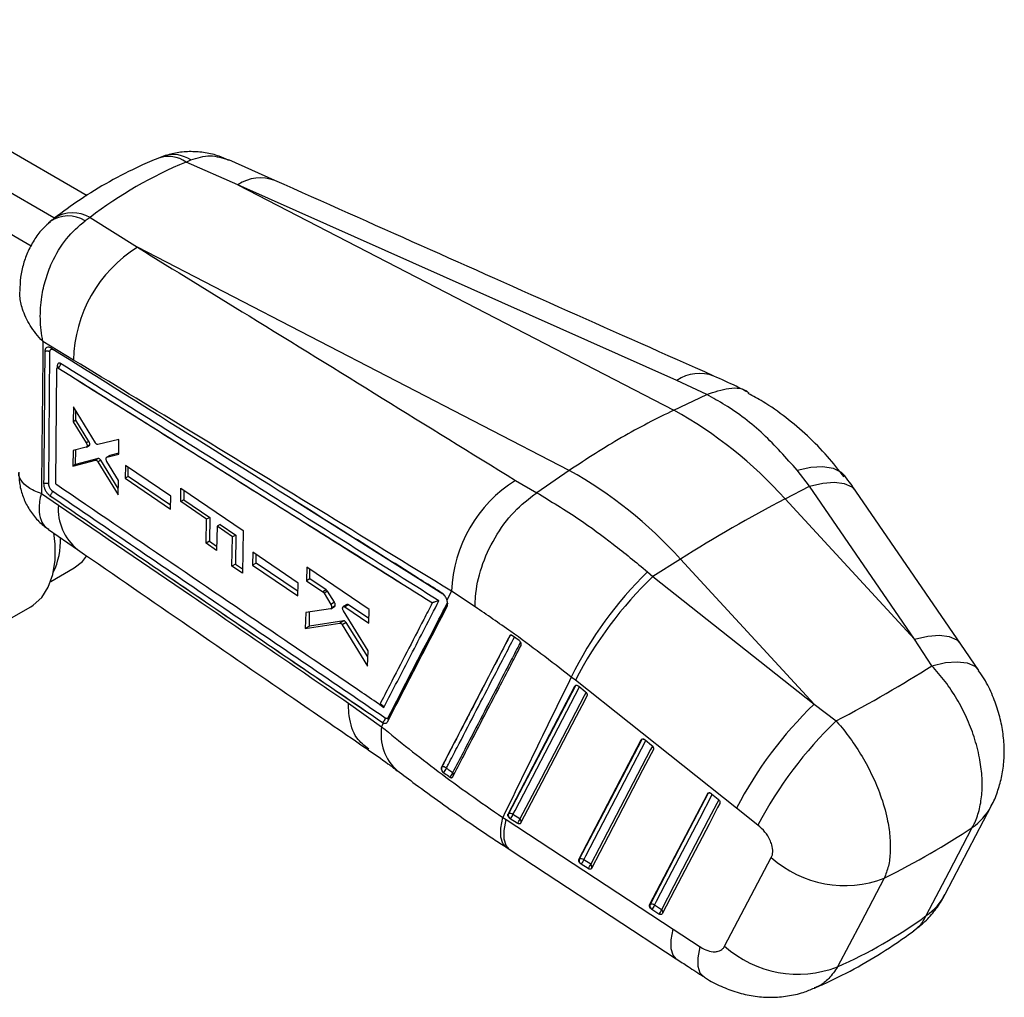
# Model space of a CAD drawing. Extents: x 28 to 404, y 20 to 283.
# Tile 11 of 14: x 358 to 404, y 122 to 168. Entities that reach past the tile are written whole.
import ezdxf

# ---------------------------------------------------------------- set-up
doc = ezdxf.new("R2010")
doc.units = 0
doc.layers.get('0').update_dxf_attribs({"linetype": 'CONTINUOUS'})

msp = doc.modelspace()

# ---------------------------------------------------------------- linework, layer by layer
at = {"color": 7, "linetype": 'CONTINUOUS'}
for p, q in [((347.246363, 167.978835), (361.449024, 159.778687)), ((345.576805, 167.015019), (359.900652, 158.744903)), ((343.907247, 166.051204), (358.837868, 157.430756)), ((366.066343, 161.332846), (366.281335, 161.433764)), ((368.484099, 160.27411), (366.066343, 161.332846)), ((370.211514, 160.471267), (368.056364, 161.432837)), ((368.484099, 160.27411), (388.827715, 149.75954)), ((388.970679, 151.146836), (368.484099, 160.27411)), ((361.584558, 158.748273), (361.359024, 158.595179)), ((361.584558, 158.748273), (363.793292, 157.360123)), ((383.948594, 146.942883), (363.793292, 157.360123)), ((360.813686, 152.094945), (359.388016, 152.961326)), ((359.659679, 146.315615), (359.712991, 152.472702)), ((359.989098, 146.361817), (360.040956, 151.696006)), ((360.062531, 151.734021), (360.055831, 151.730154)), ((360.088738, 151.726263), (360.089575, 151.726746)), ((360.089784, 151.726655), (360.089575, 151.726745)), ((390.365079, 150.48573), (388.970679, 151.146836)), ((388.827715, 149.75954), (390.364328, 150.48537)), ((390.364328, 150.48537), (390.365079, 150.48573)), ((360.809677, 149.912467), (360.804181, 149.212464)), ((361.835152, 148.236902), (360.809677, 149.912467)), ((360.925514, 149.282508), (360.928365, 149.718537)), ((360.925514, 149.282508), (360.804181, 149.212464)), ((360.804181, 149.212464), (361.41083, 148.227849)), ((361.535494, 148.299816), (360.925514, 149.282508)), ((362.929549, 148.392355), (361.953488, 148.155701)), ((362.921682, 147.703998), (362.929549, 148.392355)), ((361.408655, 148.023913), (360.793246, 147.87551)), ((361.535494, 148.299816), (361.41083, 148.227849)), ((361.419855, 148.028527), (361.544989, 148.100766)), ((361.571864, 148.140948), (361.446675, 148.068678)), ((360.793246, 147.87551), (360.787037, 147.147568)), ((360.912016, 147.219717), (360.916503, 147.905234)), ((361.966384, 147.49437), (360.912016, 147.219717)), ((361.966384, 147.49437), (361.838129, 147.42033)), ((362.492216, 147.629822), (362.363482, 147.555505)), ((362.373791, 147.559871), (362.921682, 147.703998)), ((362.502452, 147.634145), (362.373791, 147.559871)), ((362.922145, 147.744455), (362.502452, 147.634145)), ((360.787037, 147.147568), (361.838129, 147.42033)), ((360.912016, 147.219717), (360.787037, 147.147568)), ((362.085149, 147.41465), (361.956307, 147.340271)), ((361.956307, 147.340271), (362.898891, 145.800244)), ((362.902532, 146.097808), (362.085149, 147.41465)), ((362.907145, 146.474779), (362.371139, 147.357663)), ((363.235952, 147.176803), (363.228546, 146.576839)), ((365.352462, 145.736445), (363.235952, 147.176803)), ((363.363128, 146.654531), (363.365968, 147.088323)), ((363.363128, 146.654531), (363.228546, 146.576839)), ((363.228546, 146.576839), (365.343128, 145.135403)), ((365.345916, 145.315036), (363.363128, 146.654531)), ((383.948594, 146.942883), (382.427975, 145.904271)), ((395.149691, 146.21284), (394.57995, 146.947888)), ((360.038148, 146.265357), (360.030905, 146.271009)), ((362.898891, 145.800244), (362.907145, 146.474779)), ((365.815317, 145.487114), (365.82533, 146.115884)), ((365.82533, 146.115884), (368.737969, 144.136692)), ((381.439988, 146.478409), (382.426332, 145.903177)), ((394.012076, 145.61724), (395.149691, 146.21284)), ((400.046738, 139.07055), (395.149691, 146.21284)), ((359.313474, 145.868265), (360.11192, 145.323645)), ((359.687114, 145.786025), (359.701555, 145.775636)), ((365.343128, 145.135403), (365.352462, 145.736445)), ((365.959037, 146.025027), (365.956021, 145.56834)), ((382.426332, 145.903177), (382.427975, 145.904271)), ((402.21036, 138.840463), (397.313946, 145.981883)), ((365.956021, 145.56834), (365.815317, 145.487114)), ((367.026194, 144.663131), (365.815317, 145.487114)), ((365.956021, 145.56834), (367.171745, 144.747156)), ((394.012076, 145.61724), (400.046738, 139.07055)), ((367.171745, 144.747156), (367.026194, 144.663131)), ((367.171745, 144.747156), (367.164393, 143.634265)), ((367.006043, 143.542851), (367.026194, 144.663131)), ((367.510519, 144.333524), (367.489655, 143.212833)), ((367.658034, 144.418683), (367.510519, 144.333524)), ((368.235113, 143.840368), (367.510519, 144.333524)), ((367.658034, 144.418683), (368.385594, 143.927239)), ((359.646863, 144.189786), (361.006795, 143.249581)), ((368.208417, 142.477924), (368.235113, 143.840368)), ((368.385594, 143.927239), (368.235113, 143.840368)), ((368.385594, 143.927239), (368.376658, 142.575047)), ((368.737969, 144.136692), (368.698049, 142.14362)), ((367.164393, 143.634265), (367.006043, 143.542851)), ((367.489655, 143.212833), (367.006043, 143.542851)), ((367.164393, 143.634265), (367.493365, 143.412055)), ((369.185969, 143.127398), (369.173605, 142.524574)), ((371.301727, 141.686635), (369.185969, 143.127398)), ((369.33738, 142.61912), (369.340018, 143.022495)), ((368.376658, 142.575047), (368.208417, 142.477924)), ((368.698049, 142.14362), (368.208417, 142.477924)), ((368.376658, 142.575047), (368.702283, 142.355098)), ((369.33738, 142.61912), (369.173605, 142.524574)), ((369.173605, 142.524574), (371.287915, 141.083007)), ((371.292838, 141.298075), (369.33738, 142.61912)), ((371.695955, 142.425773), (371.681579, 141.794427)), ((374.60803, 140.445934), (371.695955, 142.425773)), ((389.132955, 142.800583), (387.852431, 141.997222)), ((395.371865, 136.032312), (389.132955, 142.800583)), ((359.750736, 141.761739), (360.837929, 142.389363)), ((371.841633, 141.886824), (371.844495, 142.324785)), ((387.602909, 142.209494), (387.852431, 141.997222)), ((387.852431, 141.997222), (395.371865, 136.032312)), ((371.287915, 141.083007), (371.301727, 141.686635)), ((371.841633, 141.886824), (371.681579, 141.794427)), ((371.681579, 141.794427), (372.44431, 141.275331)), ((372.60741, 141.369487), (371.841633, 141.886824)), ((372.60741, 141.369487), (372.44431, 141.275331)), ((372.665951, 141.305778), (372.502195, 141.211244)), ((372.502195, 141.211244), (372.817741, 140.691201)), ((372.98813, 140.789565), (372.665951, 141.305778)), ((378.241264, 140.893279), (378.454145, 141.305725)), ((379.558722, 140.569411), (378.454145, 141.305725)), ((357.14803, 139.617746), (358.817587, 140.581561)), ((372.98813, 140.789565), (372.817741, 140.691201)), ((372.824191, 140.489694), (372.998024, 140.590046)), ((373.021405, 140.619323), (372.848209, 140.519339)), ((373.570213, 140.681751), (373.402518, 140.584943)), ((373.641406, 140.670946), (373.47414, 140.574385)), ((374.597242, 140.025203), (373.641406, 140.670946)), ((377.561607, 140.765295), (377.557518, 140.763413)), ((371.647, 140.311948), (371.629055, 139.561859)), ((372.808134, 140.484), (371.647, 140.311948)), ((371.827178, 139.676233), (371.831515, 140.33929)), ((374.558092, 138.523421), (373.410777, 140.382202)), ((373.47414, 140.574385), (374.591813, 139.813566)), ((374.591813, 139.813566), (374.60803, 140.445934)), ((371.629055, 139.561859), (373.243282, 139.816898)), ((371.827178, 139.676233), (371.629055, 139.561859)), ((373.426171, 139.922478), (371.827178, 139.676233)), ((373.426171, 139.922478), (373.243282, 139.816898)), ((373.539291, 139.843377), (373.355792, 139.737444)), ((373.355792, 139.737445), (374.538836, 137.801331)), ((374.550555, 138.240777), (373.539291, 139.843377)), ((381.168566, 139.222573), (381.174716, 139.226123)), ((381.601739, 139.008982), (381.303971, 139.227275)), ((381.627332, 138.987083), (381.601739, 139.008982)), ((400.864348, 137.827368), (400.046738, 139.07055)), ((403.054875, 137.6068), (402.210186, 138.840055)), ((374.538836, 137.801331), (374.558092, 138.523421)), ((384.230592, 137.14951), (384.039807, 137.298884)), ((391.7495, 131.184342), (384.230592, 137.14951)), ((381.091869, 130.905113), (384.210384, 136.880188)), ((384.210384, 136.880188), (384.230154, 136.891601)), ((384.37898, 136.877699), (384.388067, 136.870672)), ((384.388067, 136.870672), (384.69295, 136.623806)), ((373.652272, 136.079427), (375.191988, 134.980548)), ((395.371865, 136.032312), (396.395937, 135.250329)), ((375.191988, 134.980548), (375.281877, 135.154943)), ((375.232607, 135.185763), (375.229051, 135.18371)), ((375.229051, 135.18371), (375.281877, 135.154943)), ((375.4964, 135.400703), (375.481806, 135.379801)), ((384.393956, 128.788127), (387.308004, 134.371988)), ((387.308004, 134.371988), (387.327772, 134.3834)), ((387.476638, 134.369457), (387.485677, 134.362466)), ((387.485677, 134.362466), (387.790554, 134.115596)), ((377.988274, 133.090528), (377.982884, 133.087417)), ((378.038391, 132.883062), (378.074368, 132.849647)), ((387.696091, 126.671166), (390.40555, 131.863745)), ((390.40555, 131.863745), (390.425315, 131.875155)), ((390.57424, 131.861156), (390.58321, 131.854215)), ((390.58321, 131.854215), (390.888076, 131.607338)), ((392.751508, 130.388606), (391.7495, 131.184342)), ((401.486008, 127.160148), (403.632735, 131.273936)), ((380.845188, 130.74915), (381.000905, 130.647361)), ((381.000905, 130.647361), (388.792612, 125.534943)), ((381.111652, 130.916533), (381.091869, 130.905113)), ((381.196127, 130.682913), (381.160349, 130.710768)), ((381.521132, 130.474549), (381.196127, 130.682913)), ((381.643477, 130.676988), (381.318472, 130.885351)), ((381.004032, 129.355533), (381.14699, 129.262615)), ((384.413741, 128.799549), (384.393956, 128.788127)), ((384.945568, 128.560014), (384.620566, 128.768372)), ((391.195832, 124.739383), (393.373322, 128.875059)), ((384.498223, 128.565934), (384.462403, 128.593828)), ((384.823233, 128.357573), (384.498223, 128.565934)), ((387.71588, 126.68259), (387.696091, 126.671166)), ((387.800375, 126.448983), (387.76449, 126.476934)), ((388.12539, 126.240626), (387.800375, 126.448983)), ((388.247713, 126.443072), (387.922698, 126.651429)), ((388.792612, 125.534943), (390.055396, 124.707229))]:
    msp.add_line(p, q, dxfattribs=at)
at = {"color": 8, "linetype": 'CONTINUOUS'}
for p, q in [((360.058787, 151.833293), (360.0579, 151.731347)), ((371.078587, 145.563058), (378.047513, 141.189247)), ((375.103189, 136.011014), (375.294598, 135.880755))]:
    msp.add_line(p, q, dxfattribs=at)
at = {"color": 8, "linetype": 'CONTINUOUS', "flags": 128}
for points in [[(360.062726, 151.733103), (360.070146, 151.736073), (360.082824, 151.73193), (360.089642, 151.726783), (360.089784, 151.726655), (360.089784, 151.726655)], [(394.57995, 146.947888), (395.216457, 147.088087), (395.783072, 147.12048), (396.260145, 147.043944), (396.631131, 146.861128), (396.820772, 146.673004)], [(395.149691, 146.21284), (395.773772, 146.353021), (396.323285, 146.393282), (396.779429, 146.332256), (397.126611, 146.172024), (397.313885, 145.98174)], [(400.046738, 139.07055), (400.670942, 139.210939), (401.22051, 139.251324), (401.676637, 139.190319), (402.023703, 139.030017), (402.210317, 138.840347)], [(400.864348, 137.827368), (401.494489, 137.972781), (402.049821, 138.017364), (402.511142, 137.959568), (402.862477, 137.801397), (403.05647, 137.605528)], [(384.230154, 136.891601), (384.241259, 136.907264), (384.25412, 136.917398)], [(381.318472, 130.885351), (381.419018, 131.077992), (381.821194, 131.848561), (383.429902, 134.930833), (384.426229, 136.839773)], [(384.728613, 136.588126), (384.641333, 136.420897), (384.23916, 135.650334), (382.630472, 132.568074), (381.643477, 130.676988)], [(384.620566, 128.768372), (384.721092, 128.961008), (385.123214, 129.731542), (386.7317, 132.813676), (387.523843, 134.331562)], [(387.327772, 134.3834), (387.338883, 134.399064), (387.351743, 134.409193)], [(387.826227, 134.079912), (387.738966, 133.912704), (387.336852, 133.142176), (385.728395, 130.060058), (384.945568, 128.560014)], [(390.425315, 131.875155), (390.436432, 131.890822), (390.449286, 131.900948)], [(387.922698, 126.651429), (388.02321, 126.844049), (388.425248, 127.614534), (390.033405, 130.69647), (390.621389, 131.823298)], [(390.923764, 131.571648), (390.836533, 131.40447), (390.434501, 130.633995), (388.826386, 127.552085), (388.247713, 126.443072)], [(381.010489, 129.352333), (380.849931, 129.528008), (380.759627, 129.83121), (380.758031, 130.242753), (380.845188, 130.74915)], [(381.147403, 129.262748), (380.996539, 129.431888), (380.908989, 129.733174), (380.910459, 130.142813), (381.000905, 130.647361)], [(388.93922, 124.150956), (388.788441, 124.319931), (388.700856, 124.621077), (388.702259, 125.03056), (388.792612, 125.534943)], [(390.204391, 123.321884), (390.056086, 123.486672), (389.965981, 123.7884), (389.96575, 124.199799), (390.055396, 124.707229)]]:
    msp.add_lwpolyline(points, dxfattribs=at)
at = {"color": 7, "linetype": 'CONTINUOUS', "flags": 128}
for points in [[(358.817587, 140.581561), (358.930232, 140.652091), (359.328737, 141.013276), (359.637532, 141.493927), (359.848199, 142.080932), (359.954989, 142.758282), (359.954989, 143.507497), (359.896235, 144.032357)], [(360.837929, 142.389363), (361.227373, 142.698605), (361.420997, 142.941152)], [(384.230154, 136.891601), (382.665144, 133.89303), (381.111652, 130.916533)], [(384.773321, 136.419051), (384.672776, 136.22641), (384.270613, 135.455845), (382.661935, 132.373588), (381.674952, 130.482501)], [(387.327772, 134.3834), (385.864997, 131.580433), (384.413741, 128.799549)], [(387.87093, 133.910845), (387.770407, 133.718211), (387.368297, 132.947683), (385.759861, 129.865566), (384.977048, 128.365522)], [(390.425315, 131.875155), (389.064836, 129.267824), (387.71588, 126.68259)], [(390.968464, 131.402591), (390.867957, 131.209972), (390.465937, 130.439496), (388.857858, 127.357586), (388.279199, 126.248573)], [(400.605693, 126.166334), (401.667872, 128.204292), (402.748298, 130.277221)], [(381.147066, 129.262972), (382.860809, 128.138639), (388.93891, 124.151219)], [(398.642487, 127.909552), (397.54433, 125.825455), (396.463746, 123.774718)]]:
    msp.add_lwpolyline(points, dxfattribs=at)
at = {"color": 8, "linetype": 'CONTINUOUS'}
for centre, radius, start, end in [((365.243465, 160.18857), 1.409431, 54.2791044, 109.0415174), ((365.468638, 160.225283), 1.456332, 56.0793787, 106.4353288), ((369.539837, 158.698705), 1.896439, 69.188695, 123.8275225), ((360.779371, 157.334836), 1.626693, 60.3313132, 121.9276867), ((360.571896, 157.313686), 1.503927, 58.4405941, 124.3410616), ((390.02683, 149.572671), 1.895639, 69.4474035, 123.8587775), ((362.501557, 145.124083), 2.397955, 175.2262269, 231.4542689), ((381.229677, 139.199131), 0.061232, 120.3926925, 153.8439305), ((381.249452, 139.086118), 0.158704, 80.0360147, 118.0937387), ((384.303418, 136.755882), 0.154231, 84.3165316, 118.3610295), ((375.337308, 135.289094), 0.170608, 1.2506198, 32.1181328), ((375.377088, 135.305783), 0.152464, 9.0911216, 38.5047307), ((377.407812, 134.61672), 2.245494, 170.6755154, 228.5106205), ((387.401454, 134.246489), 0.155479, 82.5079699, 118.2878423), ((378.39917, 132.717492), 0.151881, 1.1374282, 47.3303759), ((390.499011, 131.738228), 0.155499, 82.5291949, 118.2896267), ((401.170547, 132.567858), 2.781422, 304.5583976, 332.1746498), ((381.555737, 130.555269), 0.150046, 352.2414846, 54.2146593), ((384.858418, 128.438722), 0.149355, 351.1613227, 54.3021907), ((399.024528, 128.453598), 2.780586, 304.6557565, 332.2589356), ((388.160535, 126.321763), 0.149386, 351.1691695, 54.297267)]:
    msp.add_arc(centre, radius, start, end, dxfattribs=at)
at = {"color": 7, "linetype": 'CONTINUOUS'}
for centre, radius, start, end in [((367.179379, 151.96823), 6.366953, 122.1286529, 178.8596208), ((360.02009, 151.763829), 0.079515, 3.8075625, 60.8787961), ((378.96299, 132.097756), 20.229963, 41.9352274, 60.8151119), ((374.083869, 129.281099), 20.229963, 41.9352274, 60.8151119), ((384.834166, 141.071072), 6.384335, 122.1164376, 177.8936499), ((427.814769, 81.428685), 72.545107, 117.77198924, 122.22263423), ((356.789509, 143.654199), 3.417228, 334.383325, 2.6304586), ((399.632541, 129.732897), 17.331402, 133.9551079, 154.1161728), ((400.726976, 128.601511), 18.579531, 133.8634789, 152.6079771), ((408.240825, 122.639441), 18.573614, 133.8571293, 152.6092849), ((375.118852, 135.400847), 0.243313, 297.87385, 355.6555958), ((409.299449, 121.780817), 18.652838, 133.7705437, 152.5177755), ((378.192066, 133.029971), 0.212599, 163.4505311, 223.7105293), ((378.068563, 132.915438), 0.192621, 42.2582956, 114.6339639), ((377.879514, 133.131614), 0.342744, 304.6465101, 345.3570593), ((378.164029, 132.916406), 0.349156, 305.613948, 345.5309534), ((381.19154, 130.744927), 0.189289, 47.8888524, 114.9633887), ((381.314412, 130.855874), 0.211639, 163.3445659, 223.2851371), ((380.881469, 131.011267), 0.454782, 313.7796796, 343.9263684), ((381.206472, 130.802904), 0.454783, 313.7799095, 343.9264419), ((384.616492, 128.738892), 0.211629, 163.3445028, 223.2722107), ((384.493635, 128.627939), 0.189295, 47.8908389, 114.9645673), ((384.183499, 128.894324), 0.454854, 313.7826926, 343.9242587), ((396.799378, 132.711722), 5.143723, 228.2358376, 290.9971835), ((384.508603, 128.685889), 0.454734, 313.7805666, 343.9301666), ((387.918585, 126.621929), 0.211586, 163.3397139, 223.257293), ((387.795783, 126.510999), 0.189283, 47.8939157, 114.9695357), ((387.485729, 126.77728), 0.454732, 313.7836081, 343.9330384), ((387.810662, 126.56897), 0.454823, 313.7869968, 343.9302636), ((394.620823, 128.576787), 5.143562, 228.2501914, 290.995642)]:
    msp.add_arc(centre, radius, start, end, dxfattribs=at)
for centre, major_axis, ratio, start_param, end_param in [((389.56996, 114.462856), (-25.578786, 45.865376), 0.615394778, 6.211904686, 6.372151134), ((361.473615, 148.239895), (-0.068629, 0.140591), 0.534708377, 3.035241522, 3.70796525), ((372.606576, 141.244181), (-0.067184, 0.13763), 0.534708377, 4.90493077, 5.534918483), ((372.926936, 140.72862), (-0.068355, 0.140029), 0.534708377, 2.978888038, 3.601070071), ((365.100599, 137.754036), (43.676864, 10.271282), 0.286935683, 5.441486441, 5.601147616), ((365.100599, 137.754036), (45.346776, 3.728352), 0.39599012, 5.511848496, 5.658552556), ((381.54787, 168.981911), (-11.480844, 46.380583), 0.661656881, 3.256233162, 3.404349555)]:
    msp.add_ellipse(centre, major_axis=major_axis, ratio=ratio, start_param=start_param, end_param=end_param, dxfattribs=at)
for points, knots in [([(368.051811, 161.42372), (367.907537, 161.488086), (367.558222, 161.64393), (366.966429, 161.781089), (366.302708, 161.837776), (365.657845, 161.792506), (365.253066, 161.675349), (365.05925, 161.619252)], [0, 0, 0, 0, 0.154220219, 0.3733955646, 0.5899209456, 0.8036460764, 1, 1, 1, 1]), ([(364.784235, 161.521126), (364.499951, 161.400395), (363.718255, 161.068422), (362.485223, 160.433603), (361.14156, 159.621407), (360.31394, 159.008043), (359.918496, 158.714972)], [0, 0, 0, 0, 0.16412781, 0.451302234, 0.737827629, 1, 1, 1, 1]), ([(365.172171, 161.658737), (365.067255, 161.627888), (364.933474, 161.588552), (364.808534, 161.526844), (364.781576, 161.51353)], [0, 0, 0, 0, 0.784239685, 1, 1, 1, 1]), ([(390.693085, 151.347875), (388.423276, 152.357532), (381.591036, 155.39665), (374.76916, 158.440999), (370.21365, 160.473953)], [0, 0, 0, 0, 0.332220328, 1, 1, 1, 1]), ([(359.733408, 158.5454), (359.622201, 158.450395), (359.349456, 158.217383), (359.000986, 157.754403), (358.685656, 157.194056), (358.465188, 156.586917), (358.328399, 155.959158), (358.312202, 155.530867), (358.304125, 155.317267)], [0, 0, 0, 0, 0.119979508, 0.294263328, 0.47312512, 0.647689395, 0.824293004, 1, 1, 1, 1]), ([(359.388016, 152.961326), (359.38734, 152.964471), (359.31475, 153.30218), (359.235991, 153.991331), (359.301066, 154.975037), (359.498688, 155.859534), (359.849059, 156.800186), (360.440058, 157.806884), (361.055384, 158.334715), (361.359024, 158.595179)], [0, 0, 0, 0, 0.00159147, 0.170880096, 0.331878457, 0.45985141, 0.587799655, 0.796594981, 1, 1, 1, 1]), ([(359.926281, 158.709975), (359.884094, 158.681329), (359.786683, 158.615186), (359.699337, 158.53555), (359.649819, 158.490403)], [0, 0, 0, 0, 0.4330798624, 1, 1, 1, 1]), ([(363.793292, 157.360123), (365.530503, 156.290641), (371.417639, 152.666333), (377.296146, 149.036869), (381.439988, 146.478409)], [0, 0, 0, 0, 0.295085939, 1, 1, 1, 1]), ([(359.388016, 152.961326), (359.376807, 151.773264), (359.354499, 149.408912), (359.327103, 147.044557), (359.313474, 145.868265)], [0, 0, 0, 0, 0.502489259, 1, 1, 1, 1]), ([(359.750524, 152.656409), (359.718472, 152.672376), (359.654408, 152.70429), (359.570521, 152.694228), (359.508512, 152.641358), (359.479051, 152.563965), (359.475909, 152.505152), (359.474841, 152.485159)], [0, 0, 0, 0, 0.222082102, 0.443884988, 0.665138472, 0.886165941, 1, 1, 1, 1]), ([(359.712988, 152.472703), (359.714024, 152.488438), (359.716615, 152.527813), (359.738414, 152.575064), (359.778711, 152.603469), (359.829058, 152.605008), (359.865342, 152.586261), (359.882039, 152.577635)], [0, 0, 0, 0, 0.14709965, 0.368111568, 0.589473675, 0.811098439, 1, 1, 1, 1]), ([(378.013695, 141.213969), (377.940462, 141.259947), (377.574299, 141.489838), (376.036331, 142.455321), (370.026941, 146.226893), (364.301954, 149.808771), (359.750624, 152.656343)], [0, 0, 0, 0, 0.012041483, 0.060207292, 0.252870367, 1, 1, 1, 1]), ([(359.474843, 152.484934), (359.474132, 152.392752), (359.470577, 151.931841), (359.454409, 149.880183), (359.436452, 147.920074), (359.421874, 146.328826)], [0, 0, 0, 0, 0.044932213, 0.224660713, 1, 1, 1, 1]), ([(359.712992, 152.472926), (359.704908, 152.477787), (359.688741, 152.48751), (359.658634, 152.498114), (359.625783, 152.505195), (359.591091, 152.508206), (359.556131, 152.507102), (359.522438, 152.501852), (359.495137, 152.494049), (359.480434, 152.487446), (359.474843, 152.484934)], [0, 0, 0, 0, 0.131343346, 0.262680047, 0.394017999, 0.525365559, 0.656709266, 0.788052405, 0.919393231, 1, 1, 1, 1]), ([(378.454145, 141.305725), (374.311333, 143.847552), (368.434527, 147.453273), (362.549969, 151.037417), (360.813686, 152.094945)], [0, 0, 0, 0, 0.704942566, 1, 1, 1, 1]), ([(360.040957, 151.696006), (360.041589, 151.702667), (360.042853, 151.715991), (360.051666, 151.72887), (360.064467, 151.734382), (360.077686, 151.732374), (360.085985, 151.727785), (360.088738, 151.726263)], [0, 0, 0, 0, 0.222746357, 0.445526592, 0.66801672, 0.889893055, 1, 1, 1, 1]), ([(360.213533, 151.929939), (360.204183, 151.935144), (360.176974, 151.950291), (360.134077, 151.956659), (360.093046, 151.938935), (360.064782, 151.897602), (360.06079, 151.854777), (360.058787, 151.833293)], [0, 0, 0, 0, 0.115662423, 0.336600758, 0.557294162, 0.777906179, 1, 1, 1, 1]), ([(360.099758, 151.775876), (360.099543, 151.775027), (360.099026, 151.772983), (360.09006, 151.754069), (360.072146, 151.74192), (360.061648, 151.734801)], [0, 0, 0, 0, 0.226991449, 0.546999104, 1, 1, 1, 1]), ([(360.088738, 151.726263), (363.019472, 149.889408), (368.845851, 146.237692), (374.665312, 142.580831), (377.557518, 140.763413)], [0, 0, 0, 0, 0.503011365, 1, 1, 1, 1]), ([(360.089575, 151.726746), (363.0004, 149.902981), (368.827649, 146.251942), (374.648974, 142.596037), (377.56131, 140.765482), (377.561607, 140.765295)], [0, 0, 0, 0, 0.499493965, 0.999949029, 1, 1, 1, 1]), ([(360.089784, 151.726655), (360.106426, 151.737079), (360.13971, 151.757927), (360.180901, 151.811137), (360.209133, 151.871951), (360.212066, 151.91061), (360.213533, 151.929939)], [0, 0, 0, 0, 0.250001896, 0.499999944, 0.749999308, 1, 1, 1, 1]), ([(377.864646, 140.852489), (374.891942, 142.720537), (369.012048, 146.415465), (363.124505, 150.105486), (360.213533, 151.929939)], [0, 0, 0, 0, 0.505571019, 1, 1, 1, 1]), ([(392.272154, 150.593383), (392.095498, 150.686317), (391.590112, 150.952187), (391.04533, 151.190366), (390.690975, 151.34529)], [0, 0, 0, 0, 0.349547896, 1, 1, 1, 1]), ([(390.365079, 150.48573), (390.711298, 150.604926), (391.403737, 150.84332), (392.083427, 150.794148), (392.30987, 150.575114), (392.314963, 150.570188)], [0, 0, 0, 0, 0.494313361, 0.988626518, 1, 1, 1, 1]), ([(394.57995, 146.947888), (394.067257, 147.528626), (393.027975, 148.705844), (391.56202, 149.814454), (390.648604, 150.326126), (390.364328, 150.48537)], [0, 0, 0, 0, 0.40141212, 0.813705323, 1, 1, 1, 1]), ([(396.77254, 146.637558), (396.517508, 146.962535), (395.984213, 147.642092), (395.07166, 148.567426), (394.065642, 149.420295), (393.137794, 150.083524), (392.525748, 150.411489), (392.29294, 150.53624)], [0, 0, 0, 0, 0.203007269, 0.424506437, 0.645477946, 0.865148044, 1, 1, 1, 1]), ([(388.827715, 149.75954), (388.01221, 149.352879), (386.3812, 148.539555), (384.759463, 147.475107), (383.948594, 146.942883)], [0, 0, 0, 0, 0.5000000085, 1, 1, 1, 1]), ([(361.41083, 148.227849), (361.419157, 148.212373), (361.435814, 148.181416), (361.449056, 148.131655), (361.451513, 148.09349), (361.447882, 148.074867), (361.446675, 148.068678)], [0, 0, 0, 0, 0.286448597, 0.572960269, 0.858078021, 1, 1, 1, 1]), ([(361.446675, 148.068678), (361.442878, 148.057271), (361.436907, 148.03933), (361.4236, 148.032765), (361.418754, 148.030374)], [0, 0, 0, 0, 0.635806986, 1, 1, 1, 1]), ([(361.571864, 148.140948), (361.573737, 148.153872), (361.577482, 148.179719), (361.568547, 148.227974), (361.553089, 148.269234), (361.53999, 148.292001), (361.535494, 148.299816)], [0, 0, 0, 0, 0.283624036, 0.567230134, 0.851453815, 1, 1, 1, 1]), ([(361.953488, 148.155702), (361.943673, 148.155084), (361.924043, 148.153849), (361.889771, 148.172656), (361.858906, 148.201486), (361.842297, 148.226249), (361.835152, 148.236902)], [0, 0, 0, 0, 0.265852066, 0.531669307, 0.798533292, 1, 1, 1, 1]), ([(362.085149, 147.414649), (362.075425, 147.428514), (362.055978, 147.456242), (362.021642, 147.484013), (361.990515, 147.497267), (361.973641, 147.495241), (361.966384, 147.49437)], [0, 0, 0, 0, 0.266195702, 0.532362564, 0.79887035, 1, 1, 1, 1]), ([(362.371142, 147.357664), (362.362899, 147.373406), (362.346411, 147.404892), (362.333652, 147.455167), (362.332147, 147.488424), (362.3343, 147.503905), (362.334627, 147.50626)], [0, 0, 0, 0, 0.315070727, 0.63019642, 0.943742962, 1, 1, 1, 1]), ([(362.334627, 147.50626), (362.337861, 147.51809), (362.344327, 147.541749), (362.361133, 147.555691), (362.371922, 147.559254), (362.373791, 147.559871)], [0, 0, 0, 0, 0.452579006, 0.905122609, 1, 1, 1, 1]), ([(361.838129, 147.42033), (361.847852, 147.421101), (361.867295, 147.422644), (361.901404, 147.404322), (361.932334, 147.375781), (361.949055, 147.351012), (361.956307, 147.340271)], [0, 0, 0, 0, 0.265086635, 0.530125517, 0.796229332, 1, 1, 1, 1]), ([(358.266175, 146.857968), (358.269661, 146.692301), (358.277337, 146.327528), (358.420993, 145.776845), (358.670489, 145.219842), (359.024962, 144.729917), (359.363094, 144.384863), (359.590521, 144.239371), (359.654486, 144.198451)], [0, 0, 0, 0, 0.158626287, 0.349270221, 0.541337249, 0.741205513, 0.927213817, 1, 1, 1, 1]), ([(397.312103, 145.979042), (397.236088, 146.092279), (397.077712, 146.328203), (396.907516, 146.546223), (396.819009, 146.659599)], [0, 0, 0, 0, 0.479970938, 1, 1, 1, 1]), ([(359.421874, 146.328807), (359.427026, 146.331086), (359.441413, 146.337449), (359.468333, 146.345147), (359.502294, 146.350403), (359.537503, 146.351465), (359.572401, 146.348355), (359.605383, 146.341139), (359.635535, 146.330369), (359.651631, 146.320533), (359.659679, 146.315615)], [0, 0, 0, 0, 0.073800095, 0.206112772, 0.338428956, 0.470738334, 0.603054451, 0.735366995, 0.86768061, 1, 1, 1, 1]), ([(359.421876, 146.328824), (359.42473, 146.286357), (359.430436, 146.201431), (359.478203, 146.060602), (359.548981, 145.930246), (359.623474, 145.838177), (359.670972, 145.799254), (359.687114, 145.786025)], [0, 0, 0, 0, 0.221368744, 0.442696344, 0.664111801, 0.885843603, 1, 1, 1, 1]), ([(359.831553, 145.975773), (359.815714, 145.988281), (359.780496, 146.016093), (359.730429, 146.082148), (359.689007, 146.163392), (359.663671, 146.245567), (359.660942, 146.293488), (359.659681, 146.315613)], [0, 0, 0, 0, 0.175178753, 0.389518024, 0.603363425, 0.816877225, 1, 1, 1, 1]), ([(360.030905, 146.271009), (360.027836, 146.273928), (360.019359, 146.281986), (360.006779, 146.299844), (359.995706, 146.32352), (359.989935, 146.345121), (359.989336, 146.357146), (359.989104, 146.361813)], [0, 0, 0, 0, 0.134838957, 0.372354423, 0.610181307, 0.848702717, 1, 1, 1, 1]), ([(375.100241, 136.010303), (375.08099, 136.023389), (374.77087, 136.234191), (373.297344, 137.235887), (368.291218, 140.639531), (363.58405, 143.848241), (360.038148, 146.265357)], [0, 0, 0, 0, 0.003829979, 0.061699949, 0.293180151, 1, 1, 1, 1]), ([(359.701673, 145.775556), (362.285934, 144.008867), (367.454464, 140.475483), (372.637519, 136.947637), (375.229051, 135.18371)], [0, 0, 0, 0, 0.4999991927, 1, 1, 1, 1]), ([(359.702178, 145.775922), (359.719075, 145.786154), (359.752871, 145.806618), (359.79553, 145.858925), (359.825494, 145.918725), (359.829571, 145.956731), (359.831609, 145.975734)], [0, 0, 0, 0, 0.249999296, 0.49999916, 0.749999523, 1, 1, 1, 1]), ([(359.702237, 145.775881), (362.28718, 144.009568), (367.457075, 140.476937), (372.640761, 136.94949), (375.232607, 135.185763)], [0, 0, 0, 0, 0.499999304, 1, 1, 1, 1]), ([(375.361466, 135.382416), (372.769664, 137.146515), (367.586134, 140.674663), (362.416389, 144.208753), (359.831553, 145.975773)], [0, 0, 0, 0, 0.500007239, 1, 1, 1, 1]), ([(379.558722, 140.569411), (379.558311, 140.591164), (379.555382, 140.745911), (379.577336, 141.340782), (379.802448, 142.431048), (380.438434, 143.820851), (381.341484, 145.071411), (382.064716, 145.625922), (382.426332, 145.903177)], [0, 0, 0, 0, 0.011769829, 0.083729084, 0.312805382, 0.541873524, 0.77093663, 1, 1, 1, 1]), ([(382.427975, 145.904271), (383.087716, 145.505773), (384.247864, 144.805019), (385.996139, 143.524975), (387.064111, 142.650614), (387.602909, 142.209494)], [0, 0, 0, 0, 0.395135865, 0.694842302, 1, 1, 1, 1]), ([(360.11192, 145.323645), (362.180312, 143.912401), (366.687562, 140.83715), (371.206883, 137.749918), (373.652272, 136.079427)], [0, 0, 0, 0, 0.458903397, 1, 1, 1, 1]), ([(361.007139, 143.249708), (364.473108, 140.857113), (368.984119, 137.743115), (373.50745, 134.635325), (374.555346, 133.915361)], [0, 0, 0, 0, 0.7683354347, 1, 1, 1, 1]), ([(372.44431, 141.275331), (372.455569, 141.266387), (372.476531, 141.249737), (372.494075, 141.223423), (372.502195, 141.211244)], [0, 0, 0, 0, 0.537137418, 1, 1, 1, 1]), ([(378.127691, 141.107804), (378.100505, 141.138681), (378.063494, 141.180716), (378.024141, 141.206994), (378.013695, 141.213969)], [0, 0, 0, 0, 0.73454774, 1, 1, 1, 1]), ([(378.241264, 140.893279), (378.239095, 140.89973), (378.223015, 140.947577), (378.187622, 141.024721), (378.145202, 141.083528), (378.127691, 141.107804)], [0, 0, 0, 0, 0.083842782, 0.6218122, 1, 1, 1, 1]), ([(372.817741, 140.691201), (372.825964, 140.675627), (372.842412, 140.644477), (372.855126, 140.594307), (372.857488, 140.550518), (372.851094, 140.529035), (372.848209, 140.519339)], [0, 0, 0, 0, 0.262217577, 0.524490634, 0.785391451, 1, 1, 1, 1]), ([(373.021405, 140.619323), (373.024485, 140.631085), (373.030645, 140.654607), (373.025395, 140.701286), (373.011082, 140.748271), (372.995393, 140.776498), (372.98813, 140.789565)], [0, 0, 0, 0, 0.258727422, 0.51743031, 0.776607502, 1, 1, 1, 1]), ([(373.375977, 140.547479), (373.38045, 140.557986), (373.389395, 140.578998), (373.414785, 140.592503), (373.444095, 140.591533), (373.46471, 140.579767), (373.47414, 140.574385)], [0, 0, 0, 0, 0.259866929, 0.519707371, 0.780302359, 1, 1, 1, 1]), ([(373.641406, 140.670946), (373.630164, 140.676957), (373.607678, 140.688978), (373.582987, 140.690132), (373.573463, 140.682058), (373.571217, 140.680154)], [0, 0, 0, 0, 0.4331300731, 0.8663063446, 1, 1, 1, 1]), ([(377.557518, 140.763413), (377.556547, 140.761536), (377.423157, 140.50369), (376.760049, 139.221801), (375.941883, 137.639322), (375.256668, 136.313072), (375.100241, 136.010303)], [0, 0, 0, 0, 0.001184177, 0.162718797, 0.808857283, 1, 1, 1, 1]), ([(375.294598, 135.880755), (375.714289, 136.693101), (376.570318, 138.350017), (377.427645, 140.007585), (377.864646, 140.852489)], [0, 0, 0, 0, 0.490275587, 1, 1, 1, 1]), ([(375.465543, 135.215871), (375.928264, 136.11059), (376.853706, 137.900027), (377.780534, 139.690196), (378.243948, 140.585281)], [0, 0, 0, 0, 0.500000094, 1, 1, 1, 1]), ([(378.273512, 140.770414), (377.810301, 139.875283), (376.883881, 138.085021), (375.958893, 136.295476), (375.4964, 135.400703)], [0, 0, 0, 0, 0.500000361, 1, 1, 1, 1]), ([(377.864646, 140.852489), (377.864263, 140.852424), (377.840123, 140.848361), (377.787442, 140.837453), (377.705652, 140.816024), (377.637359, 140.794464), (377.592164, 140.778269), (377.570965, 140.769268), (377.561607, 140.765295)], [0, 0, 0, 0, 0.005319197, 0.335580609, 0.640505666, 0.809007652, 0.915693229, 1, 1, 1, 1]), ([(378.243948, 140.585281), (378.254335, 140.61364), (378.275109, 140.670356), (378.27166, 140.781851), (378.250815, 140.858264), (378.241264, 140.893279)], [0, 0, 0, 0, 0.351407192, 0.702799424, 1, 1, 1, 1]), ([(372.848209, 140.519339), (372.842907, 140.50957), (372.833092, 140.491485), (372.815995, 140.486357), (372.808134, 140.483999)], [0, 0, 0, 0, 0.540191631, 1, 1, 1, 1]), ([(373.410777, 140.382202), (373.402453, 140.397494), (373.385802, 140.42808), (373.372449, 140.477892), (373.369597, 140.518973), (373.374171, 140.539407), (373.375977, 140.547479)], [0, 0, 0, 0, 0.274358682, 0.548771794, 0.8217624, 1, 1, 1, 1]), ([(384.039807, 137.298884), (383.565452, 137.665293), (382.609493, 138.40371), (381.096086, 139.527729), (380.107843, 140.197339), (379.558722, 140.569411)], [0, 0, 0, 0, 0.304423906, 0.613500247, 1, 1, 1, 1]), ([(373.243282, 139.816898), (373.25342, 139.816795), (373.273694, 139.816588), (373.308018, 139.79569), (373.336086, 139.76735), (373.350587, 139.745343), (373.355792, 139.737444)], [0, 0, 0, 0, 0.28034387, 0.560629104, 0.842295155, 1, 1, 1, 1]), ([(373.539291, 139.843376), (373.529467, 139.857157), (373.509819, 139.884718), (373.475337, 139.912029), (373.446672, 139.923626), (373.431511, 139.922777), (373.426171, 139.922478)], [0, 0, 0, 0, 0.282121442, 0.564239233, 0.846518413, 1, 1, 1, 1]), ([(381.168566, 139.222573), (380.637367, 138.199909), (379.57497, 136.154582), (378.513579, 134.109805), (377.982884, 133.087417)], [0, 0, 0, 0, 0.500000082, 1, 1, 1, 1]), ([(381.174716, 139.226123), (380.643408, 138.203385), (380.108031, 137.172813), (379.045856, 135.127636), (378.515032, 134.105166), (377.988274, 133.090528)], [0, 0, 0, 0, 0.499999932, 0.503830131, 1, 1, 1, 1]), ([(381.303971, 139.227275), (381.289816, 139.236072), (381.261504, 139.253666), (381.221173, 139.259486), (381.18797, 139.250042), (381.174868, 139.231495), (381.168566, 139.222573)], [0, 0, 0, 0, 0.2547557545, 0.5095234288, 0.7640401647, 1, 1, 1, 1]), ([(378.505882, 132.636773), (378.539092, 132.700709), (378.705565, 133.021208), (379.40518, 134.367988), (380.434968, 136.349911), (381.331915, 138.075497), (381.695282, 138.774558)], [0, 0, 0, 0, 0.031255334, 0.15667547, 0.658356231, 1, 1, 1, 1]), ([(381.695282, 138.774558), (381.699434, 138.785911), (381.707979, 138.80928), (381.703675, 138.856711), (381.685998, 138.907671), (381.658856, 138.953247), (381.636729, 138.976997), (381.627332, 138.987083)], [0, 0, 0, 0, 0.201753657, 0.41529034, 0.628827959, 0.842364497, 1, 1, 1, 1]), ([(402.748298, 130.277221), (402.787203, 130.350408), (402.928319, 130.61587), (403.104181, 131.142627), (403.218669, 131.883734), (403.216372, 132.68929), (403.100289, 133.56989), (402.859442, 134.488249), (402.496515, 135.413597), (402.041802, 136.284703), (401.498434, 137.108676), (401.07571, 137.587804), (400.864348, 137.827368)], [0, 0, 0, 0, 0.039752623, 0.144191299, 0.248629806, 0.351138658, 0.453647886, 0.569709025, 0.676652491, 0.783596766, 0.891798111, 1, 1, 1, 1]), ([(403.628267, 131.268243), (403.631361, 131.273282), (403.759209, 131.481511), (403.928414, 131.930722), (404.129824, 132.610573), (404.233767, 133.32522), (404.250546, 134.076237), (404.171389, 134.855262), (403.993271, 135.650361), (403.706696, 136.445133), (403.392965, 137.10575), (403.133735, 137.469186), (403.043188, 137.596132)], [0, 0, 0, 0, 0.002666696, 0.11020449, 0.214506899, 0.32354512, 0.435493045, 0.552978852, 0.674764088, 0.798888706, 0.929753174, 1, 1, 1, 1]), ([(384.039807, 137.298884), (383.591109, 136.383171), (382.52272, 134.202774), (381.461008, 132.01697), (380.845188, 130.74915)], [0, 0, 0, 0, 0.419975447, 1, 1, 1, 1]), ([(384.210384, 136.880188), (384.217377, 136.889719), (384.231361, 136.908779), (384.26817, 136.919145), (384.311901, 136.914117), (384.350563, 136.897414), (384.372338, 136.882307), (384.37898, 136.877699)], [0, 0, 0, 0, 0.223322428, 0.446583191, 0.671450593, 0.899780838, 1, 1, 1, 1]), ([(384.69295, 136.623806), (384.704133, 136.613785), (384.729377, 136.591167), (384.760065, 136.547107), (384.780083, 136.498341), (384.785645, 136.452848), (384.777313, 136.429998), (384.773321, 136.419051)], [0, 0, 0, 0, 0.168678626, 0.380758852, 0.592839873, 0.804920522, 1, 1, 1, 1]), ([(374.593625, 133.935414), (374.388277, 134.093418), (373.929985, 134.446047), (373.688734, 135.247451), (373.647482, 135.842804), (373.651645, 136.048483), (373.652272, 136.079427)], [0, 0, 0, 0, 0.3522677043, 0.7861827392, 0.9678315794, 1, 1, 1, 1]), ([(375.294598, 135.880755), (375.294373, 135.881394), (375.292857, 135.885701), (375.283063, 135.911319), (375.260353, 135.951861), (375.220306, 135.992431), (375.17805, 136.015065), (375.136718, 136.02202), (375.111855, 136.014034), (375.100241, 136.010303)], [0, 0, 0, 0, 0.007094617, 0.047797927, 0.287831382, 0.495432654, 0.676737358, 0.848986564, 1, 1, 1, 1]), ([(375.281877, 135.154943), (375.309576, 135.147511), (375.364975, 135.132645), (375.428327, 135.159665), (375.454401, 135.199044), (375.465543, 135.215871)], [0, 0, 0, 0, 0.36412143, 0.728277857, 1, 1, 1, 1]), ([(375.481806, 135.379801), (375.472939, 135.372739), (375.452987, 135.356848), (375.41073, 135.355342), (375.377887, 135.373391), (375.361466, 135.382416)], [0, 0, 0, 0, 0.2857139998, 0.6428658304, 1, 1, 1, 1]), ([(396.395937, 135.250329), (396.409267, 135.235367), (396.636717, 134.980047), (397.062816, 134.446056), (397.619589, 133.601727), (398.093522, 132.711386), (398.506995, 131.725281), (398.783876, 130.765126), (398.920714, 129.87358), (398.938349, 129.131486), (398.854952, 128.458754), (398.713309, 128.09262), (398.642487, 127.909552)], [0, 0, 0, 0, 0.00691299, 0.117964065, 0.22901458, 0.338921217, 0.448826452, 0.587594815, 0.690333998, 0.793072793, 0.896536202, 1, 1, 1, 1]), ([(375.191988, 134.980548), (375.612167, 134.636572), (376.452506, 133.948637), (377.829419, 132.890422), (379.285633, 131.819448), (380.32534, 131.105914), (380.845188, 130.74915)], [0, 0, 0, 0, 0.2468891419, 0.4937673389, 0.7468862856, 1, 1, 1, 1]), ([(387.308004, 134.371988), (387.314996, 134.381518), (387.328977, 134.400576), (387.365785, 134.410942), (387.409513, 134.405911), (387.448191, 134.389202), (387.46998, 134.374079), (387.476638, 134.369457)], [0, 0, 0, 0, 0.223267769, 0.446473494, 0.671284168, 0.899557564, 1, 1, 1, 1]), ([(374.56379, 133.89791), (374.870414, 133.69227), (375.317292, 133.392568), (375.768957, 133.040444), (375.910713, 132.92993)], [0, 0, 0, 0, 0.686148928, 1, 1, 1, 1]), ([(387.790554, 134.115596), (387.801752, 134.105561), (387.827011, 134.082927), (387.857699, 134.038845), (387.877704, 133.990081), (387.883255, 133.944607), (387.87492, 133.921777), (387.87093, 133.910845)], [0, 0, 0, 0, 0.168909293, 0.380980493, 0.593060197, 0.805138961, 1, 1, 1, 1]), ([(375.920796, 132.936328), (376.197485, 132.726879), (376.843766, 132.237654), (377.924681, 131.453494), (379.148402, 130.595723), (380.175255, 129.896464), (380.81306, 129.484282), (381.012369, 129.355479)], [0, 0, 0, 0, 0.1819529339, 0.4250003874, 0.6591106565, 0.8934749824, 1, 1, 1, 1]), ([(377.982884, 133.087417), (377.97853, 133.075311), (377.969823, 133.051101), (377.974471, 133.002047), (377.992042, 132.950469), (378.015948, 132.909811), (378.033188, 132.889263), (378.038391, 132.883062)], [0, 0, 0, 0, 0.225501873, 0.45099701, 0.676592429, 0.902404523, 1, 1, 1, 1]), ([(378.074368, 132.849647), (378.155779, 132.78891), (378.253087, 132.716313), (378.351304, 132.644318), (378.367349, 132.632556)], [0, 0, 0, 0, 0.836631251, 1, 1, 1, 1]), ([(378.50211, 132.829167), (378.446044, 132.870404), (378.348621, 132.942058), (378.2521, 133.014303), (378.211126, 133.044971)], [0, 0, 0, 0, 0.5754945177, 1, 1, 1, 1]), ([(378.367349, 132.632556), (378.369011, 132.631363), (378.38462, 132.620152), (378.415329, 132.604665), (378.455508, 132.599587), (378.487614, 132.610408), (378.500109, 132.628441), (378.505882, 132.636773)], [0, 0, 0, 0, 0.029942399, 0.281320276, 0.532704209, 0.784086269, 1, 1, 1, 1]), ([(390.40555, 131.863745), (390.412541, 131.873274), (390.42652, 131.892331), (390.463324, 131.902694), (390.507046, 131.897662), (390.545748, 131.880941), (390.567558, 131.865796), (390.57424, 131.861156)], [0, 0, 0, 0, 0.223190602, 0.446318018, 0.671049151, 0.899209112, 1, 1, 1, 1]), ([(390.888076, 131.607338), (390.899295, 131.597283), (390.924574, 131.574625), (390.955264, 131.530512), (390.975255, 131.481744), (390.980763, 131.436318), (390.972444, 131.413504), (390.968464, 131.402591)], [0, 0, 0, 0, 0.1692308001, 0.3813176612, 0.5934001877, 0.8054822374, 1, 1, 1, 1]), ([(381.160349, 130.710768), (381.14682, 130.724962), (381.119756, 130.753354), (381.092774, 130.803753), (381.080428, 130.852377), (381.083178, 130.885995), (381.090077, 130.90117), (381.091869, 130.905113)], [0, 0, 0, 0, 0.232058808, 0.4641901, 0.694196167, 0.920531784, 1, 1, 1, 1]), ([(381.674952, 130.482501), (381.667884, 130.472847), (381.653747, 130.453541), (381.616595, 130.443056), (381.57267, 130.448163), (381.53946, 130.462997), (381.522712, 130.473554), (381.521132, 130.474549)], [0, 0, 0, 0, 0.243652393, 0.487313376, 0.730954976, 0.97462271, 1, 1, 1, 1]), ([(393.373318, 128.875056), (393.373557, 128.875507), (393.414087, 128.952237), (393.459898, 129.136151), (393.420044, 129.431838), (393.297012, 129.748757), (393.088849, 130.083237), (392.865894, 130.285061), (392.751508, 130.388606)], [0, 0, 0, 0, 0.001202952, 0.20463744, 0.40804863, 0.546677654, 0.767425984, 1, 1, 1, 1]), ([(384.462403, 128.593828), (384.448875, 128.608024), (384.421816, 128.63642), (384.394854, 128.686819), (384.382514, 128.73544), (384.385284, 128.769029), (384.39217, 128.784195), (384.393956, 128.788127)], [0, 0, 0, 0, 0.232118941, 0.4642928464, 0.6943606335, 0.9207530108, 1, 1, 1, 1]), ([(384.977048, 128.365522), (384.976577, 128.364647), (384.970359, 128.353094), (384.952587, 128.335601), (384.915509, 128.325748), (384.870911, 128.332355), (384.839052, 128.347469), (384.82357, 128.357358), (384.823233, 128.357573)], [0, 0, 0, 0, 0.019971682, 0.263626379, 0.507288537, 0.750932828, 0.994576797, 1, 1, 1, 1]), ([(400.014448, 125.459139), (400.150445, 125.558973), (400.477923, 125.79937), (400.912924, 126.275405), (401.267718, 126.746421), (401.422716, 127.060113), (401.472852, 127.161581)], [0, 0, 0, 0, 0.222672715, 0.536188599, 0.849974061, 1, 1, 1, 1]), ([(387.76449, 126.476934), (387.750967, 126.491133), (387.723917, 126.519538), (387.696966, 126.569937), (387.684641, 126.618554), (387.687431, 126.652107), (387.694313, 126.667252), (387.696091, 126.671166)], [0, 0, 0, 0, 0.232178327, 0.464447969, 0.69459534, 0.921065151, 1, 1, 1, 1]), ([(388.279199, 126.248573), (388.278719, 126.247683), (388.27248, 126.236131), (388.2547, 126.218621), (388.217606, 126.2088), (388.172998, 126.215433), (388.141171, 126.230543), (388.125705, 126.240425), (388.12539, 126.240626)], [0, 0, 0, 0, 0.020336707, 0.263975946, 0.507642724, 0.751292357, 0.994945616, 1, 1, 1, 1]), ([(395.385037, 122.780802), (395.62458, 122.886345), (396.377791, 123.218211), (397.61187, 123.87127), (398.917739, 124.661869), (399.701513, 125.226047), (400.018461, 125.454192)], [0, 0, 0, 0, 0.148074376, 0.465600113, 0.783895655, 1, 1, 1, 1]), ([(390.055396, 124.707229), (390.058433, 124.705249), (390.173302, 124.63035), (390.40931, 124.51397), (390.692854, 124.465355), (390.934489, 124.498692), (391.098174, 124.587098), (391.170048, 124.699176), (391.195832, 124.739383)], [0, 0, 0, 0, 0.006657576, 0.251811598, 0.497180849, 0.631987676, 0.867980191, 1, 1, 1, 1]), ([(388.938894, 124.151267), (389.123542, 124.030083), (389.545604, 123.753083), (389.967937, 123.477132), (390.205503, 123.321907)], [0, 0, 0, 0, 0.4374910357, 1, 1, 1, 1]), ([(390.21105, 123.332302), (390.273522, 123.286913), (390.556142, 123.081579), (391.111919, 122.816413), (391.857246, 122.542677), (392.618941, 122.386387), (393.382851, 122.336185), (394.135544, 122.3995), (394.809867, 122.544152), (395.210026, 122.714071), (395.380037, 122.786263)], [0, 0, 0, 0, 0.0424422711, 0.1920057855, 0.3378518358, 0.4811392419, 0.6210984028, 0.7601723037, 0.8981069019, 1, 1, 1, 1])]:
    msp.add_open_spline(points, degree=3, knots=knots, dxfattribs=at)
at = {"color": 8, "linetype": 'CONTINUOUS'}
for points, knots in [([(366.281335, 161.433764), (366.587878, 161.530075), (367.194245, 161.720584), (367.769255, 161.522844), (368.053574, 161.425069)], [0, 0, 0, 0, 0.505539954, 1, 1, 1, 1]), ([(359.388016, 152.961326), (359.385859, 152.963524), (359.154335, 153.199589), (358.763658, 153.690787), (358.435367, 154.410982), (358.29913, 154.957447), (358.315855, 155.235337), (358.320713, 155.316055)], [0, 0, 0, 0, 0.0031243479, 0.3354689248, 0.65153682, 0.8987831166, 1, 1, 1, 1]), ([(359.313474, 145.868265), (359.31135, 145.868951), (359.074867, 145.945325), (358.678859, 146.125663), (358.365028, 146.4479), (358.244791, 146.697278), (358.268431, 146.832067), (358.272712, 146.856477)], [0, 0, 0, 0, 0.003170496, 0.352987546, 0.68462819, 0.942886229, 1, 1, 1, 1]), ([(359.313474, 145.868265), (359.312845, 145.865981), (359.242858, 145.611698), (359.172898, 145.14707), (359.271495, 144.639793), (359.444479, 144.33185), (359.606742, 144.236607), (359.658207, 144.206399)], [0, 0, 0, 0, 0.002982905, 0.332109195, 0.644144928, 0.887132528, 1, 1, 1, 1]), ([(375.481806, 135.379801), (376.230986, 136.833079), (377.158616, 138.632518), (378.087595, 140.432751), (378.266304, 140.779064)], [0, 0, 0, 0, 0.807628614, 1, 1, 1, 1]), ([(378.211126, 133.044971), (378.244403, 133.109102), (378.410788, 133.429759), (379.109706, 134.776533), (379.975168, 136.443738), (380.868068, 138.163295), (381.228117, 138.856544), (381.388484, 139.165319)], [0, 0, 0, 0, 0.031439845, 0.157199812, 0.660239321, 0.848669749, 1, 1, 1, 1]), ([(381.670498, 138.929744), (381.643636, 138.878044), (381.483428, 138.569698), (380.789903, 137.234798), (379.923439, 135.56662), (379.027675, 133.84152), (378.66495, 133.142831), (378.50211, 132.829167)], [0, 0, 0, 0, 0.025420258, 0.151609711, 0.656367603, 0.845732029, 1, 1, 1, 1]), ([(375.232607, 135.185763), (375.262309, 135.170879), (375.321742, 135.141094), (375.3863, 135.141251), (375.412925, 135.160579), (375.419277, 135.165191)], [0, 0, 0, 0, 0.432027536, 0.864497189, 1, 1, 1, 1]), ([(400.013078, 125.461488), (400.113327, 125.536176), (400.353128, 125.714835), (400.512782, 126.000242), (400.605693, 126.166334)], [0, 0, 0, 0, 0.418048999, 1, 1, 1, 1]), ([(396.463746, 123.774718), (396.334534, 123.585596), (396.090986, 123.229125), (395.708294, 122.916909), (395.453635, 122.82254), (395.376961, 122.794127)], [0, 0, 0, 0, 0.441293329, 0.831782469, 1, 1, 1, 1])]:
    msp.add_open_spline(points, degree=3, knots=knots, dxfattribs=at)

doc.saveas('drawing.dxf')
